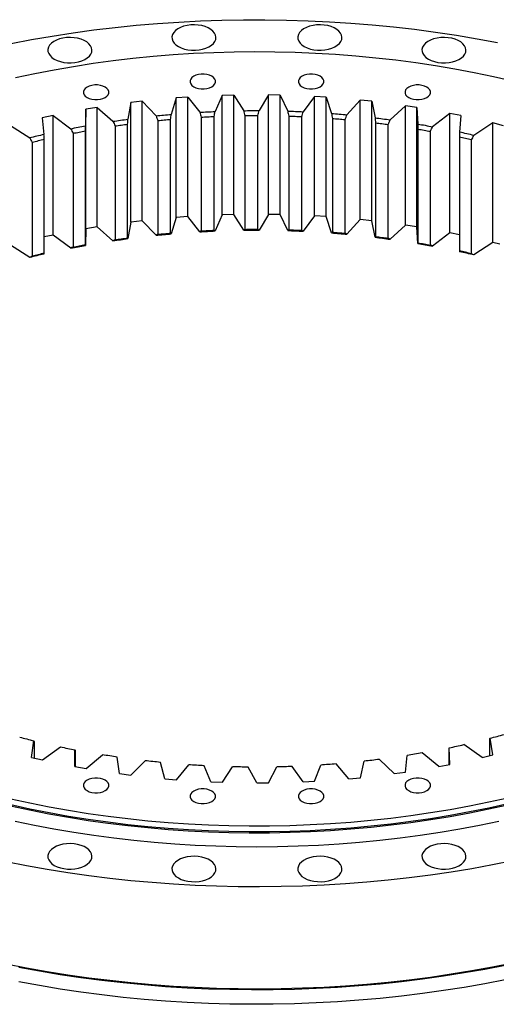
# Model space of a CAD drawing. Header units: millimetres. Extents: x 348 to 4518, y 8622 to 12169.
# Tile 8 of 9: x 2985 to 3255, y 10074 to 10632. Entities that reach past the tile are written whole.
import ezdxf

# ---------------------------------------------------------------- set-up
doc = ezdxf.new("R2010")
doc.units = ezdxf.units.MM
doc.header["$LTSCALE"] = 20

msp = doc.modelspace()

# ---------------------------------------------------------------- linework, layer by layer
at = {"color": 7, "linetype": 'Continuous', "lineweight": 25}
for p, q in [((3080.16, 10588.46), (3073.57, 10587.98)), ((3080.16, 10588.46), (3086.88, 10579.87)), ((3080.16, 10520.68), (3080.16, 10588.46)), ((3099.66, 10589.44), (3095.62, 10580.31)), ((3106.29, 10589.63), (3099.66, 10589.44)), ((3099.66, 10521.67), (3099.66, 10589.44)), ((3106.29, 10589.63), (3111.84, 10580.77)), ((3106.29, 10521.85), (3106.29, 10589.63)), ((3125.87, 10589.74), (3120.62, 10580.81)), ((3132.5, 10589.63), (3125.87, 10589.74)), ((3125.87, 10521.96), (3125.87, 10589.74)), ((3132.5, 10589.63), (3136.85, 10580.54)), ((3132.5, 10521.85), (3132.5, 10589.63)), ((3152.04, 10588.86), (3145.6, 10580.2)), ((3158.64, 10588.45), (3152.04, 10588.86)), ((3152.04, 10521.09), (3152.04, 10588.86)), ((3158.64, 10588.45), (3161.75, 10579.2)), ((3158.64, 10520.68), (3158.64, 10588.45)), ((3028.75, 10582.63), (3022.37, 10581.57)), ((3028.75, 10582.63), (3037.69, 10574.75)), ((3028.75, 10514.86), (3028.75, 10582.63)), ((3047.76, 10585.35), (3046.21, 10575.96)), ((3054.26, 10586.12), (3047.76, 10585.35)), ((3047.76, 10517.57), (3047.76, 10585.35)), ((3054.26, 10586.12), (3062.12, 10577.86)), ((3054.26, 10518.35), (3054.26, 10586.12)), ((3073.57, 10587.98), (3070.77, 10578.69)), ((3073.57, 10520.2), (3073.57, 10587.98)), ((3178.01, 10586.81), (3170.43, 10578.47)), ((3184.54, 10586.11), (3178.01, 10586.81)), ((3178.01, 10519.04), (3178.01, 10586.81)), ((3184.54, 10586.11), (3186.4, 10576.75)), ((3184.54, 10518.34), (3184.54, 10586.11)), ((3203.63, 10583.61), (3194.96, 10575.63)), ((3210.04, 10582.62), (3203.63, 10583.61)), ((3203.63, 10515.84), (3203.63, 10583.61)), ((3210.04, 10582.62), (3210.64, 10573.2)), ((3210.04, 10514.85), (3210.04, 10582.62)), ((3003.79, 10578.01), (2997.57, 10576.67)), ((3003.79, 10578.01), (3013.76, 10570.55)), ((3003.79, 10510.24), (3003.79, 10578.01)), ((3022.37, 10581.57), (3022.09, 10572.15)), ((3022.37, 10513.8), (3022.37, 10581.57)), ((3087.75, 10577.13), (3087.75, 10512.62)), ((3095.1, 10512.99), (3095.1, 10577.5)), ((3112.56, 10577.99), (3112.56, 10513.48)), ((3119.94, 10513.52), (3119.94, 10578.03)), ((3137.41, 10577.73), (3137.41, 10513.23)), ((3144.77, 10512.94), (3144.77, 10577.45)), ((3228.75, 10579.27), (3219.02, 10571.7)), ((3235, 10578), (3228.75, 10579.27)), ((3228.75, 10511.5), (3228.75, 10579.27)), ((3235, 10578), (3234.34, 10568.58)), ((2979.52, 10572.29), (2990.47, 10565.3)), ((2997.57, 10576.67), (2998.55, 10567.26)), ((3038.85, 10572.1), (3038.85, 10507.59)), ((3046.01, 10508.61), (3046.01, 10573.12)), ((3063.13, 10575.16), (3063.13, 10510.65)), ((3070.41, 10511.35), (3070.41, 10575.86)), ((3162.16, 10576.37), (3162.16, 10511.86)), ((3169.45, 10511.25), (3169.45, 10575.75)), ((3186.64, 10573.91), (3186.64, 10509.4)), ((3193.83, 10508.46), (3193.83, 10572.96)), ((3253.2, 10573.82), (3242.49, 10566.71)), ((3259.27, 10572.27), (3253.2, 10573.82)), ((3253.2, 10506.05), (3253.2, 10573.82)), ((3015.05, 10567.96), (3015.05, 10503.45)), ((3022.05, 10504.79), (3022.05, 10569.3)), ((3210.72, 10570.35), (3210.72, 10505.84)), ((3217.77, 10504.58), (3217.77, 10569.09)), ((2991.88, 10562.76), (2991.88, 10498.26)), ((2998.68, 10499.91), (2998.68, 10564.41)), ((3234.25, 10565.73), (3234.25, 10501.22)), ((3241.11, 10499.65), (3241.11, 10564.16)), ((3099.66, 10521.67), (3095.62, 10512.54)), ((3106.29, 10521.85), (3099.66, 10521.67)), ((3111.84, 10512.99), (3106.29, 10521.85)), ((3125.87, 10521.96), (3120.62, 10513.04)), ((3132.5, 10521.85), (3125.87, 10521.96)), ((3136.85, 10512.77), (3132.5, 10521.85)), ((3047.76, 10517.57), (3046.21, 10508.19)), ((3054.26, 10518.35), (3047.76, 10517.57)), ((3062.12, 10510.09), (3054.26, 10518.35)), ((3073.57, 10520.2), (3070.77, 10510.92)), ((3080.16, 10520.68), (3073.57, 10520.2)), ((3086.88, 10512.1), (3080.16, 10520.68)), ((3152.04, 10521.09), (3145.6, 10512.43)), ((3158.64, 10520.68), (3152.04, 10521.09)), ((3161.75, 10511.43), (3158.64, 10520.68)), ((3178.01, 10519.04), (3170.43, 10510.69)), ((3184.54, 10518.34), (3178.01, 10519.04)), ((3186.4, 10508.98), (3184.54, 10518.34)), ((3203.63, 10515.84), (3194.96, 10507.86)), ((3210.04, 10514.85), (3203.63, 10515.84)), ((3003.79, 10510.24), (2998.68, 10509.14)), ((3013.76, 10502.78), (3003.79, 10510.24)), ((3022.37, 10513.8), (3022.09, 10504.37)), ((3028.75, 10514.86), (3022.37, 10513.8)), ((3037.69, 10506.98), (3028.75, 10514.86)), ((3210.64, 10505.43), (3210.04, 10514.85)), ((3228.75, 10511.5), (3219.02, 10503.93)), ((3234.25, 10510.38), (3228.75, 10511.5)), ((2990.47, 10497.53), (2979.52, 10504.52)), ((3253.2, 10506.05), (3242.49, 10498.94)), ((3257.09, 10505.06), (3253.2, 10506.05)), ((2991.48, 10214.01), (2992.78, 10223.41)), ((2992.95, 10222.99), (2992.95, 10213.68)), ((2997.65, 10212.6), (3007.87, 10219.94)), ((3247.16, 10213.99), (3236.69, 10221.22)), ((3251.46, 10215.04), (3251.46, 10224.43)), ((3253.28, 10215.48), (3251.66, 10224.85)), ((2991.48, 10214.01), (2997.65, 10212.6)), ((3016.11, 10208.83), (3016.14, 10218.26)), ((3016.15, 10217.84), (3016.15, 10208.83)), ((3022.45, 10207.7), (3031.66, 10215.48)), ((3041.37, 10204.77), (3040.13, 10214.17)), ((3203.71, 10205.68), (3204.63, 10215.09)), ((3222.52, 10208.82), (3213.06, 10216.5)), ((3228.43, 10209.95), (3228.43, 10219.03)), ((3228.82, 10210.02), (3228.47, 10219.45)), ((3247.16, 10213.99), (3253.28, 10215.48)), ((3016.11, 10208.83), (3022.45, 10207.7)), ((3047.84, 10203.93), (3055.97, 10212.1)), ((3067.09, 10201.86), (3064.6, 10211.17)), ((3073.65, 10201.3), (3080.67, 10209.81)), ((3093.12, 10200.1), (3089.39, 10209.27)), ((3099.74, 10199.84), (3105.59, 10208.64)), ((3119.32, 10199.51), (3114.36, 10208.49)), ((3125.95, 10199.55), (3130.6, 10208.58)), ((3145.51, 10200.09), (3139.37, 10208.82)), ((3152.12, 10200.43), (3155.55, 10209.64)), ((3171.55, 10201.85), (3164.25, 10210.28)), ((3178.09, 10202.48), (3180.27, 10211.82)), ((3197.27, 10204.76), (3188.86, 10212.84)), ((3222.52, 10208.82), (3228.82, 10210.02)), ((3041.37, 10204.77), (3047.84, 10203.93)), ((3197.27, 10204.76), (3203.71, 10205.68)), ((3067.09, 10201.86), (3073.65, 10201.3)), ((3093.12, 10200.1), (3099.74, 10199.84)), ((3119.32, 10199.51), (3125.95, 10199.55)), ((3145.51, 10200.09), (3152.12, 10200.43)), ((3171.55, 10201.85), (3178.09, 10202.48))]:
    msp.add_line(p, q, dxfattribs=at)
at = {"color": 7, "linetype": 'Continuous', "lineweight": 25, "flags": 128}
for points in [[(2979.89, 10618.85), (2991.5, 10621.06), (3003.21, 10623.08), (3015.01, 10624.91), (3026.91, 10626.54), (3038.87, 10627.97), (3050.91, 10629.2), (3063, 10630.24), (3075.13, 10631.07), (3087.3, 10631.7), (3099.5, 10632.13), (3111.72, 10632.36), (3123.94, 10632.39), (3136.16, 10632.21), (3148.36, 10631.83), (3160.54, 10631.25), (3172.69, 10630.47), (3184.79, 10629.48), (3196.84, 10628.3), (3208.82, 10626.92), (3220.73, 10625.34), (3232.56, 10623.56), (3244.3, 10621.59), (3255.93, 10619.42)], [(3074.78, 10617.16), (3076.41, 10616.37), (3078.23, 10615.75), (3080.22, 10615.32), (3082.3, 10615.09), (3084.42, 10615.06), (3086.52, 10615.24), (3088.53, 10615.63), (3090.4, 10616.2), (3092.08, 10616.95), (3093.51, 10617.85), (3094.66, 10618.88), (3095.49, 10620), (3095.99, 10621.19), (3096.12, 10622.42), (3095.9, 10623.63), (3095.32, 10624.81), (3094.4, 10625.92), (3093.18, 10626.91), (3091.68, 10627.78), (3089.95, 10628.49), (3088.04, 10629.01), (3086, 10629.35), (3083.89, 10629.48), (3081.77, 10629.4), (3079.71, 10629.12), (3077.76, 10628.64), (3075.98, 10627.97), (3074.42, 10627.14), (3073.12, 10626.18), (3072.13, 10625.1), (3071.46, 10623.93), (3071.15, 10622.72), (3071.19, 10621.5), (3071.6, 10620.3), (3072.34, 10619.15), (3073.42, 10618.1), (3074.78, 10617.16)], [(3146.25, 10617.16), (3147.87, 10616.37), (3149.7, 10615.75), (3151.69, 10615.32), (3153.77, 10615.09), (3155.89, 10615.06), (3157.98, 10615.24), (3160, 10615.63), (3161.87, 10616.2), (3163.55, 10616.95), (3164.98, 10617.85), (3166.13, 10618.88), (3166.96, 10620), (3167.45, 10621.19), (3167.59, 10622.42), (3167.36, 10623.63), (3166.79, 10624.81), (3165.87, 10625.92), (3164.65, 10626.91), (3163.15, 10627.78), (3161.42, 10628.49), (3159.5, 10629.01), (3157.46, 10629.35), (3155.36, 10629.48), (3153.24, 10629.4), (3151.18, 10629.12), (3149.23, 10628.64), (3147.45, 10627.97), (3145.88, 10627.14), (3144.59, 10626.18), (3143.59, 10625.1), (3142.93, 10623.93), (3142.62, 10622.72), (3142.66, 10621.5), (3143.06, 10620.3), (3143.81, 10619.15), (3144.89, 10618.1), (3146.25, 10617.16)], [(3004.4, 10610), (3006.02, 10609.21), (3007.85, 10608.59), (3009.84, 10608.16), (3011.92, 10607.92), (3014.04, 10607.9), (3016.13, 10608.08), (3018.15, 10608.46), (3020.02, 10609.04), (3021.7, 10609.78), (3023.13, 10610.69), (3024.28, 10611.71), (3025.11, 10612.84), (3025.6, 10614.03), (3025.74, 10615.25), (3025.51, 10616.47), (3024.94, 10617.65), (3024.02, 10618.75), (3022.8, 10619.75), (3021.3, 10620.62), (3019.57, 10621.32), (3017.65, 10621.85), (3015.61, 10622.18), (3013.51, 10622.31), (3011.39, 10622.24), (3009.33, 10621.95), (3007.38, 10621.47), (3005.6, 10620.81), (3004.04, 10619.98), (3002.74, 10619.01), (3001.74, 10617.93), (3001.08, 10616.77), (3000.77, 10615.56), (3000.81, 10614.33), (3001.21, 10613.13), (3001.96, 10611.99), (3003.04, 10610.93), (3004.4, 10610)], [(3216.63, 10610), (3218.25, 10609.21), (3220.08, 10608.59), (3222.07, 10608.16), (3224.15, 10607.92), (3226.27, 10607.9), (3228.37, 10608.08), (3230.38, 10608.46), (3232.25, 10609.04), (3233.93, 10609.78), (3235.36, 10610.69), (3236.51, 10611.71), (3237.34, 10612.84), (3237.84, 10614.03), (3237.97, 10615.25), (3237.75, 10616.47), (3237.17, 10617.65), (3236.25, 10618.75), (3235.03, 10619.75), (3233.53, 10620.62), (3231.8, 10621.32), (3229.89, 10621.85), (3227.85, 10622.18), (3225.74, 10622.31), (3223.62, 10622.24), (3221.56, 10621.95), (3219.61, 10621.47), (3217.83, 10620.81), (3216.27, 10619.98), (3214.97, 10619.01), (3213.98, 10617.93), (3213.31, 10616.77), (3213, 10615.56), (3213.04, 10614.33), (3213.45, 10613.13), (3214.19, 10611.99), (3215.27, 10610.93), (3216.63, 10610)], [(2982.46, 10599.59), (2993.3, 10601.89), (3004.25, 10604.01), (3015.31, 10605.93), (3026.47, 10607.65), (3037.71, 10609.18), (3049.02, 10610.51), (3060.4, 10611.65), (3071.84, 10612.58), (3083.32, 10613.31), (3094.83, 10613.84), (3106.37, 10614.17), (3117.91, 10614.3), (3129.46, 10614.22), (3141, 10613.94), (3152.52, 10613.46), (3164.01, 10612.78), (3175.46, 10611.9), (3186.85, 10610.82), (3198.18, 10609.53), (3209.45, 10608.05), (3220.62, 10606.38), (3231.71, 10604.51), (3242.69, 10602.44), (3253.56, 10600.18), (3264.3, 10597.74)], [(3083.51, 10594.4), (3084.78, 10593.82), (3086.24, 10593.41), (3087.82, 10593.2), (3089.45, 10593.2), (3091.03, 10593.41), (3092.49, 10593.82), (3093.76, 10594.4), (3094.77, 10595.13), (3095.48, 10595.98), (3095.84, 10596.89), (3095.84, 10597.83), (3095.48, 10598.74), (3094.77, 10599.59), (3093.76, 10600.32), (3092.49, 10600.9), (3091.03, 10601.31), (3089.45, 10601.52), (3087.82, 10601.52), (3086.24, 10601.31), (3084.78, 10600.9), (3083.51, 10600.32), (3082.5, 10599.59), (3081.79, 10598.74), (3081.43, 10597.83), (3081.43, 10596.89), (3081.79, 10595.98), (3082.5, 10595.13), (3083.51, 10594.4)], [(3144.95, 10594.4), (3146.22, 10593.82), (3147.68, 10593.41), (3149.27, 10593.2), (3150.89, 10593.2), (3152.47, 10593.41), (3153.94, 10593.82), (3155.21, 10594.4), (3156.22, 10595.13), (3156.92, 10595.98), (3157.28, 10596.89), (3157.28, 10597.83), (3156.92, 10598.74), (3156.22, 10599.59), (3155.21, 10600.32), (3153.94, 10600.9), (3152.47, 10601.31), (3150.89, 10601.52), (3149.27, 10601.52), (3147.68, 10601.31), (3146.22, 10600.9), (3144.95, 10600.32), (3143.94, 10599.59), (3143.24, 10598.74), (3142.87, 10597.83), (3142.87, 10596.89), (3143.24, 10595.98), (3143.94, 10595.13), (3144.95, 10594.4)], [(3023, 10588.24), (3024.27, 10587.66), (3025.73, 10587.25), (3027.31, 10587.04), (3028.94, 10587.04), (3030.52, 10587.25), (3031.98, 10587.66), (3033.25, 10588.24), (3034.26, 10588.97), (3034.97, 10589.82), (3035.33, 10590.73), (3035.33, 10591.67), (3034.97, 10592.58), (3034.26, 10593.43), (3033.25, 10594.16), (3031.98, 10594.74), (3030.52, 10595.15), (3028.94, 10595.36), (3027.31, 10595.36), (3025.73, 10595.15), (3024.27, 10594.74), (3023, 10594.16), (3021.98, 10593.43), (3021.28, 10592.58), (3020.92, 10591.67), (3020.92, 10590.73), (3021.28, 10589.82), (3021.98, 10588.97), (3023, 10588.24)], [(3205.46, 10588.24), (3206.73, 10587.66), (3208.2, 10587.25), (3209.78, 10587.04), (3211.4, 10587.04), (3212.99, 10587.25), (3214.45, 10587.66), (3215.72, 10588.24), (3216.73, 10588.97), (3217.43, 10589.82), (3217.8, 10590.73), (3217.8, 10591.67), (3217.43, 10592.58), (3216.73, 10593.43), (3215.72, 10594.16), (3214.45, 10594.74), (3212.99, 10595.15), (3211.4, 10595.36), (3209.78, 10595.36), (3208.2, 10595.15), (3206.73, 10594.74), (3205.46, 10594.16), (3204.45, 10593.43), (3203.75, 10592.58), (3203.39, 10591.67), (3203.39, 10590.73), (3203.75, 10589.82), (3204.45, 10588.97), (3205.46, 10588.24)], [(3062.12, 10577.86), (3063.2, 10577.97), (3064.28, 10578.08), (3065.36, 10578.19), (3066.44, 10578.29), (3067.52, 10578.4), (3068.6, 10578.5), (3069.69, 10578.59), (3070.77, 10578.69)], [(3086.88, 10579.87), (3087.97, 10579.93), (3089.07, 10579.99), (3090.16, 10580.05), (3091.25, 10580.11), (3092.34, 10580.16), (3093.43, 10580.21), (3094.53, 10580.26), (3095.62, 10580.31)], [(3087.75, 10577.13), (3088.67, 10577.18), (3089.59, 10577.23), (3090.51, 10577.28), (3091.42, 10577.32), (3092.34, 10577.37), (3093.26, 10577.41), (3094.18, 10577.46), (3095.1, 10577.5)], [(3111.84, 10580.77), (3112.94, 10580.78), (3114.04, 10580.79), (3115.13, 10580.8), (3116.23, 10580.81), (3117.33, 10580.81), (3118.42, 10580.82), (3119.52, 10580.82), (3120.62, 10580.81)], [(3112.56, 10577.99), (3113.48, 10578), (3114.41, 10578.01), (3115.33, 10578.01), (3116.25, 10578.02), (3117.17, 10578.02), (3118.09, 10578.03), (3119.01, 10578.03), (3119.94, 10578.03)], [(3136.85, 10580.54), (3137.95, 10580.51), (3139.04, 10580.47), (3140.14, 10580.43), (3141.23, 10580.39), (3142.32, 10580.34), (3143.42, 10580.3), (3144.51, 10580.25), (3145.6, 10580.2)], [(3137.41, 10577.73), (3138.33, 10577.7), (3139.25, 10577.67), (3140.17, 10577.64), (3141.09, 10577.6), (3142.01, 10577.57), (3142.93, 10577.53), (3143.85, 10577.49), (3144.77, 10577.45)], [(3161.75, 10579.2), (3162.84, 10579.12), (3163.93, 10579.03), (3165.01, 10578.94), (3166.1, 10578.85), (3167.18, 10578.76), (3168.27, 10578.66), (3169.35, 10578.57), (3170.43, 10578.47)], [(3013.76, 10570.55), (3014.8, 10570.76), (3015.84, 10570.96), (3016.88, 10571.17), (3017.92, 10571.37), (3018.96, 10571.56), (3020, 10571.76), (3021.04, 10571.95), (3022.09, 10572.15)], [(3037.69, 10574.75), (3038.75, 10574.91), (3039.82, 10575.07), (3040.88, 10575.22), (3041.94, 10575.37), (3043.01, 10575.52), (3044.07, 10575.67), (3045.14, 10575.82), (3046.21, 10575.96)], [(3038.85, 10572.1), (3039.74, 10572.23), (3040.64, 10572.36), (3041.53, 10572.49), (3042.42, 10572.62), (3043.32, 10572.75), (3044.22, 10572.87), (3045.11, 10573), (3046.01, 10573.12)], [(3063.13, 10575.16), (3064.04, 10575.25), (3064.95, 10575.34), (3065.86, 10575.43), (3066.77, 10575.52), (3067.68, 10575.61), (3068.59, 10575.69), (3069.5, 10575.78), (3070.41, 10575.86)], [(3162.16, 10576.37), (3163.07, 10576.3), (3163.98, 10576.23), (3164.9, 10576.15), (3165.81, 10576.08), (3166.72, 10576), (3167.63, 10575.92), (3168.54, 10575.84), (3169.45, 10575.75)], [(3186.4, 10576.75), (3187.47, 10576.62), (3188.54, 10576.48), (3189.61, 10576.34), (3190.68, 10576.21), (3191.75, 10576.06), (3192.82, 10575.92), (3193.89, 10575.78), (3194.96, 10575.63)], [(3186.64, 10573.91), (3187.54, 10573.79), (3188.44, 10573.68), (3189.34, 10573.56), (3190.24, 10573.45), (3191.14, 10573.33), (3192.04, 10573.21), (3192.94, 10573.09), (3193.83, 10572.96)], [(3210.64, 10573.2), (3211.7, 10573.02), (3212.75, 10572.84), (3213.79, 10572.66), (3214.84, 10572.47), (3215.89, 10572.28), (3216.93, 10572.09), (3217.98, 10571.9), (3219.02, 10571.7)], [(3015.05, 10567.96), (3015.92, 10568.13), (3016.8, 10568.3), (3017.67, 10568.47), (3018.55, 10568.64), (3019.42, 10568.8), (3020.3, 10568.97), (3021.17, 10569.13), (3022.05, 10569.3)], [(3210.72, 10570.35), (3211.61, 10570.2), (3212.49, 10570.05), (3213.37, 10569.89), (3214.25, 10569.73), (3215.13, 10569.57), (3216.01, 10569.42), (3216.89, 10569.25), (3217.77, 10569.09)], [(3062.12, 10510.09), (3063.2, 10510.2), (3064.28, 10510.31), (3065.36, 10510.42), (3066.44, 10510.52), (3067.52, 10510.62), (3068.6, 10510.72), (3069.69, 10510.82), (3070.77, 10510.92)], [(3063.13, 10510.65), (3064.04, 10510.75), (3064.95, 10510.84), (3065.86, 10510.93), (3066.77, 10511.01), (3067.68, 10511.1), (3068.59, 10511.19), (3069.5, 10511.27), (3070.41, 10511.35)], [(3086.88, 10512.1), (3087.97, 10512.16), (3089.07, 10512.22), (3090.16, 10512.28), (3091.25, 10512.34), (3092.34, 10512.39), (3093.43, 10512.44), (3094.53, 10512.49), (3095.62, 10512.54)], [(3087.75, 10512.62), (3088.67, 10512.67), (3089.59, 10512.72), (3090.51, 10512.77), (3091.42, 10512.82), (3092.34, 10512.86), (3093.26, 10512.91), (3094.18, 10512.95), (3095.1, 10512.99)], [(3111.84, 10512.99), (3112.94, 10513.01), (3114.04, 10513.02), (3115.13, 10513.03), (3116.23, 10513.03), (3117.33, 10513.04), (3118.42, 10513.04), (3119.52, 10513.04), (3120.62, 10513.04)], [(3112.56, 10513.48), (3113.48, 10513.49), (3114.41, 10513.5), (3115.33, 10513.51), (3116.25, 10513.51), (3117.17, 10513.52), (3118.09, 10513.52), (3119.01, 10513.52), (3119.94, 10513.52)], [(3136.85, 10512.77), (3137.95, 10512.73), (3139.04, 10512.7), (3140.14, 10512.66), (3141.23, 10512.61), (3142.32, 10512.57), (3143.42, 10512.52), (3144.51, 10512.48), (3145.6, 10512.43)], [(3137.41, 10513.23), (3138.33, 10513.2), (3139.25, 10513.17), (3140.17, 10513.13), (3141.09, 10513.1), (3142.01, 10513.06), (3142.93, 10513.02), (3143.85, 10512.98), (3144.77, 10512.94)], [(3161.75, 10511.43), (3162.84, 10511.34), (3163.93, 10511.26), (3165.01, 10511.17), (3166.1, 10511.08), (3167.18, 10510.99), (3168.27, 10510.89), (3169.35, 10510.79), (3170.43, 10510.69)], [(3162.16, 10511.86), (3163.07, 10511.79), (3163.98, 10511.72), (3164.9, 10511.64), (3165.81, 10511.57), (3166.72, 10511.49), (3167.63, 10511.41), (3168.54, 10511.33), (3169.45, 10511.25)], [(3015.05, 10503.45), (3015.92, 10503.62), (3016.8, 10503.79), (3017.67, 10503.96), (3018.55, 10504.13), (3019.42, 10504.3), (3020.3, 10504.46), (3021.17, 10504.63), (3022.05, 10504.79)], [(3037.69, 10506.98), (3038.75, 10507.14), (3039.82, 10507.29), (3040.88, 10507.45), (3041.94, 10507.6), (3043.01, 10507.75), (3044.07, 10507.9), (3045.14, 10508.05), (3046.21, 10508.19)], [(3038.85, 10507.59), (3039.74, 10507.72), (3040.64, 10507.85), (3041.53, 10507.98), (3042.42, 10508.11), (3043.32, 10508.24), (3044.22, 10508.37), (3045.11, 10508.49), (3046.01, 10508.61)], [(3186.4, 10508.98), (3187.47, 10508.84), (3188.54, 10508.71), (3189.61, 10508.57), (3190.68, 10508.43), (3191.75, 10508.29), (3192.82, 10508.15), (3193.89, 10508), (3194.96, 10507.86)], [(3186.64, 10509.4), (3187.54, 10509.29), (3188.44, 10509.17), (3189.34, 10509.06), (3190.24, 10508.94), (3191.14, 10508.82), (3192.04, 10508.7), (3192.94, 10508.58), (3193.83, 10508.46)], [(3210.64, 10505.43), (3211.7, 10505.25), (3212.75, 10505.07), (3213.79, 10504.88), (3214.84, 10504.7), (3215.89, 10504.51), (3216.93, 10504.32), (3217.98, 10504.12), (3219.02, 10503.93)], [(3210.72, 10505.84), (3211.61, 10505.69), (3212.49, 10505.54), (3213.37, 10505.38), (3214.25, 10505.23), (3215.13, 10505.07), (3216.01, 10504.91), (3216.89, 10504.75), (3217.77, 10504.58)], [(3013.76, 10502.78), (3014.8, 10502.99), (3015.84, 10503.19), (3016.88, 10503.39), (3017.92, 10503.59), (3018.96, 10503.79), (3020, 10503.99), (3021.04, 10504.18), (3022.09, 10504.37)], [(3040.13, 10214.17), (3039.07, 10214.33), (3038.01, 10214.49), (3036.95, 10214.65), (3035.89, 10214.81), (3034.83, 10214.97), (3033.77, 10215.14), (3032.71, 10215.31), (3031.66, 10215.48)], [(3213.06, 10216.5), (3212.01, 10216.31), (3210.96, 10216.13), (3209.9, 10215.95), (3208.85, 10215.78), (3207.8, 10215.6), (3206.74, 10215.43), (3205.69, 10215.26), (3204.63, 10215.09)], [(3064.6, 10211.17), (3063.52, 10211.28), (3062.44, 10211.39), (3061.36, 10211.5), (3060.28, 10211.62), (3059.2, 10211.73), (3058.12, 10211.85), (3057.05, 10211.97), (3055.97, 10212.1)], [(3089.39, 10209.27), (3088.3, 10209.33), (3087.21, 10209.39), (3086.12, 10209.46), (3085.02, 10209.52), (3083.93, 10209.59), (3082.84, 10209.66), (3081.76, 10209.74), (3080.67, 10209.81)], [(3114.36, 10208.49), (3113.27, 10208.5), (3112.17, 10208.51), (3111.07, 10208.53), (3109.98, 10208.54), (3108.88, 10208.56), (3107.79, 10208.59), (3106.69, 10208.61), (3105.59, 10208.64)], [(3139.37, 10208.82), (3138.27, 10208.79), (3137.18, 10208.75), (3136.08, 10208.72), (3134.99, 10208.68), (3133.89, 10208.65), (3132.8, 10208.63), (3131.7, 10208.6), (3130.6, 10208.58)], [(3164.25, 10210.28), (3163.16, 10210.19), (3162.08, 10210.11), (3160.99, 10210.02), (3159.9, 10209.94), (3158.81, 10209.86), (3157.72, 10209.79), (3156.64, 10209.71), (3155.55, 10209.64)], [(3188.86, 10212.84), (3187.79, 10212.71), (3186.72, 10212.57), (3185.65, 10212.44), (3184.57, 10212.31), (3183.5, 10212.19), (3182.42, 10212.06), (3181.35, 10211.94), (3180.27, 10211.82)], [(3023, 10195.12), (3024.27, 10194.54), (3025.73, 10194.13), (3027.31, 10193.92), (3028.94, 10193.92), (3030.52, 10194.13), (3031.98, 10194.54), (3033.25, 10195.12), (3034.26, 10195.85), (3034.97, 10196.7), (3035.33, 10197.61), (3035.33, 10198.55), (3034.97, 10199.46), (3034.26, 10200.31), (3033.25, 10201.04), (3031.98, 10201.62), (3030.52, 10202.03), (3028.94, 10202.24), (3027.31, 10202.24), (3025.73, 10202.03), (3024.27, 10201.62), (3023, 10201.04), (3021.98, 10200.31), (3021.28, 10199.46), (3020.92, 10198.55), (3020.92, 10197.61), (3021.28, 10196.7), (3021.98, 10195.85), (3023, 10195.12)], [(3205.46, 10195.12), (3206.73, 10194.54), (3208.2, 10194.13), (3209.78, 10193.92), (3211.4, 10193.92), (3212.99, 10194.13), (3214.45, 10194.54), (3215.72, 10195.12), (3216.73, 10195.85), (3217.43, 10196.7), (3217.8, 10197.61), (3217.8, 10198.55), (3217.43, 10199.46), (3216.73, 10200.31), (3215.72, 10201.04), (3214.45, 10201.62), (3212.99, 10202.03), (3211.4, 10202.24), (3209.78, 10202.24), (3208.2, 10202.03), (3206.73, 10201.62), (3205.46, 10201.04), (3204.45, 10200.31), (3203.75, 10199.46), (3203.39, 10198.55), (3203.39, 10197.61), (3203.75, 10196.7), (3204.45, 10195.85), (3205.46, 10195.12)], [(3083.51, 10188.96), (3084.78, 10188.38), (3086.24, 10187.97), (3087.82, 10187.76), (3089.45, 10187.76), (3091.03, 10187.97), (3092.49, 10188.38), (3093.76, 10188.96), (3094.77, 10189.69), (3095.48, 10190.54), (3095.84, 10191.45), (3095.84, 10192.39), (3095.48, 10193.3), (3094.77, 10194.15), (3093.76, 10194.88), (3092.49, 10195.47), (3091.03, 10195.87), (3089.45, 10196.08), (3087.82, 10196.08), (3086.24, 10195.87), (3084.78, 10195.47), (3083.51, 10194.88), (3082.5, 10194.15), (3081.79, 10193.3), (3081.43, 10192.39), (3081.43, 10191.45), (3081.79, 10190.54), (3082.5, 10189.69), (3083.51, 10188.96)], [(3144.95, 10188.96), (3146.22, 10188.38), (3147.68, 10187.97), (3149.27, 10187.76), (3150.89, 10187.76), (3152.47, 10187.97), (3153.94, 10188.38), (3155.21, 10188.96), (3156.22, 10189.69), (3156.92, 10190.54), (3157.28, 10191.45), (3157.28, 10192.39), (3156.92, 10193.3), (3156.22, 10194.15), (3155.21, 10194.88), (3153.94, 10195.47), (3152.47, 10195.87), (3150.89, 10196.08), (3149.27, 10196.08), (3147.68, 10195.87), (3146.22, 10195.47), (3144.95, 10194.88), (3143.94, 10194.15), (3143.24, 10193.3), (3142.87, 10192.39), (3142.87, 10191.45), (3143.24, 10190.54), (3143.94, 10189.69), (3144.95, 10188.96)], [(3261.81, 10186.97), (3251.02, 10184.57), (3240.11, 10182.36), (3229.09, 10180.34), (3217.97, 10178.51), (3206.75, 10176.88), (3195.46, 10175.45), (3184.09, 10174.22), (3172.67, 10173.18), (3161.19, 10172.35), (3149.68, 10171.72), (3138.14, 10171.29), (3126.58, 10171.06), (3115.02, 10171.03), (3103.46, 10171.21), (3091.91, 10171.59), (3080.39, 10172.17), (3068.91, 10172.96), (3057.47, 10173.94), (3046.09, 10175.13), (3034.78, 10176.51), (3023.54, 10178.09), (3012.4, 10179.87), (3001.35, 10181.84), (2990.41, 10184), (2979.59, 10186.36)], [(3261.63, 10190.92), (3250.85, 10188.52), (3239.95, 10186.31), (3228.95, 10184.29), (3217.84, 10182.47), (3206.64, 10180.84), (3195.36, 10179.41), (3184.01, 10178.18), (3172.6, 10177.14), (3161.14, 10176.31), (3149.64, 10175.68), (3138.12, 10175.25), (3126.58, 10175.02), (3115.03, 10175), (3103.48, 10175.17), (3091.95, 10175.55), (3080.45, 10176.13), (3068.98, 10176.92), (3057.55, 10177.9), (3046.19, 10179.08), (3034.89, 10180.46), (3023.67, 10182.04), (3012.54, 10183.82), (3001.5, 10185.79), (2990.58, 10187.95), (2979.77, 10190.3)], [(3261.63, 10187.65), (3250.85, 10185.25), (3239.95, 10183.04), (3228.95, 10181.02), (3217.84, 10179.2), (3206.64, 10177.57), (3195.36, 10176.14), (3184.01, 10174.91), (3172.6, 10173.88), (3161.14, 10173.05), (3149.64, 10172.41), (3138.12, 10171.98), (3126.58, 10171.76), (3115.03, 10171.73), (3103.48, 10171.91), (3091.95, 10172.29), (3080.45, 10172.87), (3068.98, 10173.65), (3057.55, 10174.63), (3046.19, 10175.82), (3034.89, 10177.2), (3023.67, 10178.78), (3012.54, 10180.55), (3001.5, 10182.52), (2990.58, 10184.68), (2979.77, 10187.03)], [(3256.59, 10177.67), (3245.6, 10175.37), (3234.49, 10173.26), (3223.28, 10171.35), (3211.97, 10169.64), (3200.58, 10168.12), (3189.12, 10166.81), (3177.59, 10165.69), (3166, 10164.78), (3154.38, 10164.06), (3142.72, 10163.55), (3131.05, 10163.25), (3119.36, 10163.15), (3107.67, 10163.25), (3095.99, 10163.55), (3084.33, 10164.06), (3072.71, 10164.78), (3061.13, 10165.69), (3049.6, 10166.81), (3038.13, 10168.12), (3026.74, 10169.64), (3015.44, 10171.35), (3004.22, 10173.26), (2993.12, 10175.37), (2982.12, 10177.67)], [(3004.4, 10152.75), (3006.02, 10151.96), (3007.85, 10151.34), (3009.84, 10150.91), (3011.92, 10150.68), (3014.04, 10150.65), (3016.13, 10150.83), (3018.15, 10151.22), (3020.02, 10151.79), (3021.7, 10152.54), (3023.13, 10153.44), (3024.28, 10154.47), (3025.11, 10155.59), (3025.6, 10156.78), (3025.74, 10158.01), (3025.51, 10159.22), (3024.94, 10160.4), (3024.02, 10161.5), (3022.8, 10162.5), (3021.3, 10163.37), (3019.57, 10164.08), (3017.65, 10164.6), (3015.61, 10164.94), (3013.51, 10165.07), (3011.39, 10164.99), (3009.33, 10164.71), (3007.38, 10164.23), (3005.6, 10163.56), (3004.04, 10162.73), (3002.74, 10161.77), (3001.74, 10160.68), (3001.08, 10159.52), (3000.77, 10158.31), (3000.81, 10157.09), (3001.21, 10155.89), (3001.96, 10154.74), (3003.04, 10153.69), (3004.4, 10152.75)], [(3216.63, 10152.75), (3218.25, 10151.96), (3220.08, 10151.34), (3222.07, 10150.91), (3224.15, 10150.68), (3226.27, 10150.65), (3228.37, 10150.83), (3230.38, 10151.22), (3232.25, 10151.79), (3233.93, 10152.54), (3235.36, 10153.44), (3236.51, 10154.47), (3237.34, 10155.59), (3237.84, 10156.78), (3237.97, 10158.01), (3237.75, 10159.22), (3237.17, 10160.4), (3236.25, 10161.5), (3235.03, 10162.5), (3233.53, 10163.37), (3231.8, 10164.08), (3229.89, 10164.6), (3227.85, 10164.94), (3225.74, 10165.07), (3223.62, 10164.99), (3221.56, 10164.71), (3219.61, 10164.23), (3217.83, 10163.56), (3216.27, 10162.73), (3214.97, 10161.77), (3213.98, 10160.68), (3213.31, 10159.52), (3213, 10158.31), (3213.04, 10157.09), (3213.45, 10155.89), (3214.19, 10154.74), (3215.27, 10153.69), (3216.63, 10152.75)], [(3264.58, 10155.28), (3253.03, 10152.97), (3241.37, 10150.85), (3229.61, 10148.93), (3217.76, 10147.2), (3205.83, 10145.67), (3193.83, 10144.34), (3181.77, 10143.2), (3169.66, 10142.27), (3157.5, 10141.54), (3145.31, 10141.01), (3133.1, 10140.68), (3120.88, 10140.55), (3108.66, 10140.63), (3096.45, 10140.91), (3084.26, 10141.39), (3072.09, 10142.07), (3059.97, 10142.95), (3047.89, 10144.04), (3035.87, 10145.32), (3023.92, 10146.8), (3012.05, 10148.48), (3000.27, 10150.36), (2988.59, 10152.42), (2977.01, 10154.69)], [(3074.78, 10145.59), (3076.41, 10144.8), (3078.23, 10144.18), (3080.22, 10143.75), (3082.3, 10143.51), (3084.42, 10143.49), (3086.52, 10143.67), (3088.53, 10144.05), (3090.4, 10144.63), (3092.08, 10145.37), (3093.51, 10146.28), (3094.66, 10147.3), (3095.49, 10148.43), (3095.99, 10149.62), (3096.12, 10150.84), (3095.9, 10152.06), (3095.32, 10153.24), (3094.4, 10154.34), (3093.18, 10155.34), (3091.68, 10156.21), (3089.95, 10156.91), (3088.04, 10157.44), (3086, 10157.77), (3083.89, 10157.9), (3081.77, 10157.83), (3079.71, 10157.54), (3077.76, 10157.06), (3075.98, 10156.4), (3074.42, 10155.57), (3073.12, 10154.6), (3072.13, 10153.52), (3071.46, 10152.36), (3071.15, 10151.15), (3071.19, 10149.92), (3071.6, 10148.72), (3072.34, 10147.58), (3073.42, 10146.52), (3074.78, 10145.59)], [(3146.25, 10145.59), (3147.87, 10144.8), (3149.7, 10144.18), (3151.69, 10143.75), (3153.77, 10143.51), (3155.89, 10143.49), (3157.98, 10143.67), (3160, 10144.05), (3161.87, 10144.63), (3163.55, 10145.37), (3164.98, 10146.28), (3166.13, 10147.3), (3166.96, 10148.43), (3167.45, 10149.62), (3167.59, 10150.84), (3167.36, 10152.06), (3166.79, 10153.24), (3165.87, 10154.34), (3164.65, 10155.34), (3163.15, 10156.21), (3161.42, 10156.91), (3159.5, 10157.44), (3157.46, 10157.77), (3155.36, 10157.9), (3153.24, 10157.83), (3151.18, 10157.54), (3149.23, 10157.06), (3147.45, 10156.4), (3145.88, 10155.57), (3144.59, 10154.6), (3143.59, 10153.52), (3142.93, 10152.36), (3142.62, 10151.15), (3142.66, 10149.92), (3143.06, 10148.72), (3143.81, 10147.58), (3144.89, 10146.52), (3146.25, 10145.59)], [(3264.58, 10097.31), (3253.03, 10095), (3241.37, 10092.88), (3229.61, 10090.96), (3217.76, 10089.23), (3205.83, 10087.7), (3193.83, 10086.36), (3181.77, 10085.23), (3169.66, 10084.3), (3157.5, 10083.56), (3145.31, 10083.03), (3133.1, 10082.7), (3120.88, 10082.58), (3108.66, 10082.65), (3096.45, 10082.93), (3084.26, 10083.41), (3072.09, 10084.09), (3059.97, 10084.98), (3047.89, 10086.06), (3035.87, 10087.35), (3023.92, 10088.83), (3012.05, 10090.51), (3000.27, 10092.38), (2988.59, 10094.45), (2977.01, 10096.71)], [(3260.22, 10096), (3248.64, 10093.75), (3236.94, 10091.7), (3225.16, 10089.84), (3213.28, 10088.18), (3201.33, 10086.72), (3189.3, 10085.45), (3177.22, 10084.39), (3165.09, 10083.53), (3152.93, 10082.87), (3140.73, 10082.41), (3128.52, 10082.16), (3116.3, 10082.1), (3104.08, 10082.26), (3091.88, 10082.61), (3079.7, 10083.17), (3067.55, 10083.93), (3055.44, 10084.9), (3043.39, 10086.06), (3031.4, 10087.42), (3019.49, 10088.99), (3007.65, 10090.75), (2995.91, 10092.7), (2984.27, 10094.85)], [(3260.22, 10087.84), (3248.64, 10085.59), (3236.94, 10083.53), (3225.16, 10081.68), (3213.28, 10080.01), (3201.33, 10078.55), (3189.3, 10077.29), (3177.22, 10076.22), (3165.09, 10075.36), (3152.93, 10074.7), (3140.73, 10074.24), (3128.52, 10073.99), (3116.3, 10073.94), (3104.08, 10074.09), (3091.88, 10074.45), (3079.7, 10075.01), (3067.55, 10075.77), (3055.44, 10076.73), (3043.39, 10077.89), (3031.4, 10079.26), (3019.49, 10080.82), (3007.65, 10082.58), (2995.91, 10084.54), (2984.27, 10086.69)]]:
    msp.add_lwpolyline(points, dxfattribs=at)
at = {"color": 7, "linetype": 'Continuous', "lineweight": 25}
for centre, radius, start, end in [((3106.88, 10102.71), 477.01, 103.1262, 104.1258), ((3130.18, 10095.69), 484.23, 76.5882, 77.5779), ((3106.96, 10102.88), 474.06, 103.2032, 104.0488), ((3130.11, 10095.9), 481.23, 76.6645, 77.5017), ((3106.88, 10034.94), 477.01, 103.1262, 104.1258), ((3106.96, 10038.38), 474.06, 103.2032, 104.0488), ((3130.11, 10031.4), 481.23, 76.6645, 77.5017), ((3130.18, 10027.92), 484.23, 76.5882, 77.5779), ((3105.08, 10679.34), 469.56, 255.1525, 256.1627), ((3135.58, 10671.9), 461.88, 284.5558, 285.5772), ((3111.43, 10706.93), 497.87, 257.9952, 258.9667), ((3128.66, 10700.38), 491.19, 281.7246, 282.7049)]:
    msp.add_arc(centre, radius, start, end, dxfattribs=at)
for points in [[(3062.12, 10577.86), (3062.45, 10576.96), (3062.79, 10576.06), (3063.13, 10575.16)], [(3070.41, 10575.86), (3070.53, 10576.8), (3070.65, 10577.75), (3070.77, 10578.69)], [(3086.88, 10579.87), (3087.17, 10578.96), (3087.46, 10578.04), (3087.75, 10577.13)], [(3095.1, 10577.5), (3095.27, 10578.44), (3095.45, 10579.37), (3095.62, 10580.31)], [(3111.84, 10580.77), (3112.08, 10579.84), (3112.32, 10578.91), (3112.56, 10577.99)], [(3119.94, 10578.03), (3120.16, 10578.96), (3120.39, 10579.89), (3120.62, 10580.81)], [(3136.85, 10580.54), (3137.04, 10579.61), (3137.23, 10578.67), (3137.41, 10577.73)], [(3144.77, 10577.45), (3145.05, 10578.36), (3145.33, 10579.28), (3145.6, 10580.2)], [(3161.75, 10579.2), (3161.89, 10578.26), (3162.02, 10577.31), (3162.16, 10576.37)], [(3169.45, 10575.75), (3169.78, 10576.66), (3170.11, 10577.56), (3170.43, 10578.47)], [(3022.05, 10569.3), (3022.06, 10570.25), (3022.08, 10571.2), (3022.09, 10572.15)], [(3037.69, 10574.75), (3038.08, 10573.86), (3038.46, 10572.98), (3038.85, 10572.1)], [(3046.01, 10573.12), (3046.08, 10574.07), (3046.14, 10575.02), (3046.21, 10575.96)], [(3186.4, 10576.75), (3186.48, 10575.8), (3186.56, 10574.85), (3186.64, 10573.91)], [(3193.83, 10572.96), (3194.21, 10573.85), (3194.58, 10574.74), (3194.96, 10575.63)], [(3210.64, 10573.2), (3210.67, 10572.25), (3210.7, 10571.3), (3210.72, 10570.35)], [(3217.77, 10569.09), (3218.18, 10569.96), (3218.6, 10570.83), (3219.02, 10571.7)], [(2998.68, 10564.41), (2998.64, 10565.36), (2998.6, 10566.31), (2998.55, 10567.26)], [(3013.76, 10570.55), (3014.19, 10569.69), (3014.62, 10568.82), (3015.05, 10567.96)], [(3234.34, 10568.58), (3234.31, 10567.63), (3234.28, 10566.68), (3234.25, 10565.73)], [(3241.11, 10564.16), (3241.57, 10565.01), (3242.03, 10565.86), (3242.49, 10566.71)], [(2990.47, 10565.3), (2990.94, 10564.46), (2991.41, 10563.61), (2991.88, 10562.76)], [(3063.13, 10510.65), (3062.79, 10510.46), (3062.45, 10510.28), (3062.12, 10510.09)], [(3070.77, 10510.92), (3070.65, 10511.06), (3070.53, 10511.21), (3070.41, 10511.35)], [(3087.75, 10512.62), (3087.46, 10512.45), (3087.17, 10512.27), (3086.88, 10512.1)], [(3095.62, 10512.54), (3095.45, 10512.69), (3095.27, 10512.84), (3095.1, 10512.99)], [(3112.56, 10513.48), (3112.32, 10513.32), (3112.08, 10513.16), (3111.84, 10512.99)], [(3120.62, 10513.04), (3120.39, 10513.2), (3120.16, 10513.36), (3119.94, 10513.52)], [(3137.41, 10513.23), (3137.23, 10513.08), (3137.04, 10512.92), (3136.85, 10512.77)], [(3145.6, 10512.43), (3145.33, 10512.6), (3145.05, 10512.77), (3144.77, 10512.94)], [(3162.16, 10511.86), (3162.02, 10511.72), (3161.89, 10511.57), (3161.75, 10511.43)], [(3170.43, 10510.69), (3170.11, 10510.88), (3169.78, 10511.06), (3169.45, 10511.25)], [(3022.09, 10504.37), (3022.08, 10504.51), (3022.06, 10504.65), (3022.05, 10504.79)], [(3038.85, 10507.59), (3038.46, 10507.39), (3038.08, 10507.18), (3037.69, 10506.98)], [(3046.21, 10508.19), (3046.14, 10508.33), (3046.08, 10508.47), (3046.01, 10508.61)], [(3186.64, 10509.4), (3186.56, 10509.26), (3186.48, 10509.12), (3186.4, 10508.98)], [(3194.96, 10507.86), (3194.58, 10508.06), (3194.21, 10508.26), (3193.83, 10508.46)], [(3210.72, 10505.84), (3210.7, 10505.71), (3210.67, 10505.57), (3210.64, 10505.43)], [(3219.02, 10503.93), (3218.6, 10504.15), (3218.18, 10504.37), (3217.77, 10504.58)], [(2998.55, 10499.49), (2998.6, 10499.63), (2998.64, 10499.77), (2998.68, 10499.91)], [(3015.05, 10503.45), (3014.62, 10503.23), (3014.19, 10503), (3013.76, 10502.78)], [(3234.25, 10501.22), (3234.28, 10501.09), (3234.31, 10500.95), (3234.34, 10500.81)], [(3242.49, 10498.94), (3242.03, 10499.18), (3241.57, 10499.41), (3241.11, 10499.65)], [(2991.88, 10498.26), (2991.41, 10498.01), (2990.94, 10497.77), (2990.47, 10497.53)], [(2992.78, 10223.41), (2992.83, 10223.27), (2992.89, 10223.13), (2992.95, 10222.99)], [(3251.46, 10224.43), (3251.52, 10224.57), (3251.59, 10224.71), (3251.66, 10224.85)], [(3016.14, 10218.26), (3016.15, 10218.12), (3016.15, 10217.98), (3016.15, 10217.84)], [(3228.43, 10219.03), (3228.44, 10219.17), (3228.46, 10219.31), (3228.47, 10219.45)]]:
    msp.add_open_spline(points, degree=3, dxfattribs=at)

doc.saveas('drawing.dxf')
